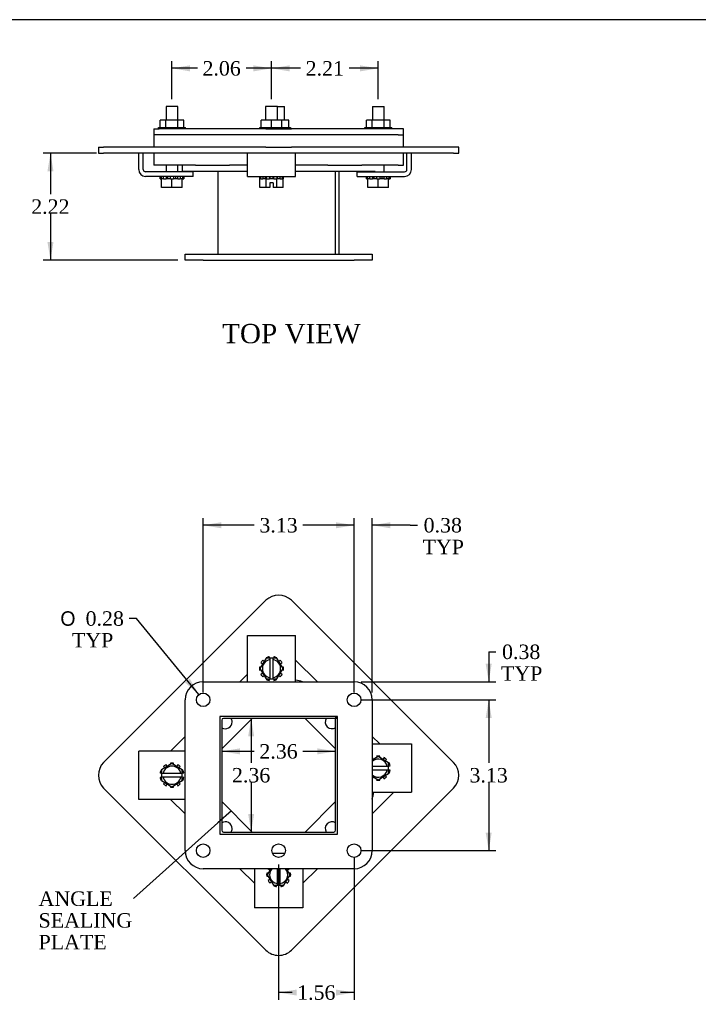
# Model space of a CAD drawing. Header units: inches. Extents: x 0.1 to 47.9, y -0.2 to 31.9.
# Tile 3 of 6: x 9.9 to 24, y 11.5 to 31.9. Entities that reach past the tile are written whole.
import ezdxf
from ezdxf import colors
from ezdxf.entities.mleader import LeaderData, LeaderLine
from ezdxf.enums import TextEntityAlignment as Align
from ezdxf.math import Vec2, Vec3

# ---------------------------------------------------------------- set-up
doc = ezdxf.new("R2010")
doc.units = ezdxf.units.IN
doc.header["$MEASUREMENT"] = 0
for name, color, linetype in [('COM40650', 7, 'Continuous'), ('COM49376', 7, 'Continuous'), ('COM49379', 7, 'Continuous'), ('COM49382', 7, 'Continuous'), ('COM49385', 7, 'Continuous'), ('COM49388', 7, 'Continuous'), ('Default', 7, 'Continuous'), ('GSK10440', 7, 'Continuous'), ('NTS16535', 7, 'Continuous'), ('SCC18019', 7, 'Continuous'), ('WAL253533', 7, 'Continuous')]:
    doc.layers.add(name, color=color, linetype=linetype)
doc.styles.add('SEACAD_Solid_Edge_ANSI1_Symbols', font='txt')
doc.styles.add('SEACAD_Times_New_Roman', font='times.ttf')
doc.dimstyles.new('HAMMOND_(STH_-_48x32)', dxfattribs={"dimtxt": 0.3, "dimasz": 0.375, "dimexe": 0.15, "dimexo": 0.15, "dimgap": 0.075, "dimtad": 0, "dimtih": 1, "dimtoh": 1, "dimzin": 0, "dimdsep": 46, "dimtxsty": 'SEACAD_Times_New_Roman', "dimblk1": '_SE_FILLED', "dimblk2": '_SE_FILLED', "dimsah": 1, "dimcen": 0.15, "dimadec": 0, "dimazin": 0, "dimtfac": 0.8, "dimtofl": 0, "dimtmove": 0, "dimatfit": 3, "dimfxl": 1, "dimtolj": 1, "dimtzin": 0, "dimarcsym": 0})

# ---------------------------------------------------------------- blocks, each defined once
blk = doc.blocks.new('_SE_FILLED')
at = {"color": 0}
blk.add_line((0, 0), (-1, 0), dxfattribs=at)
blk.add_solid([(0, 0), (-1, -0.1665), (-1, 0.1665), (0, 0)], dxfattribs=at)
blk = doc.blocks.new('SE')
at = {"layer": 'COM49376', "color": 7, "linetype": 'Continuous'}
for p, q in [((14.133, 17.39), (14.133, 15.106)), ((16.488, 17.426), (14.169, 17.426)), ((16.488, 17.467), (16.488, 17.426)), ((16.489, 15.106), (16.489, 17.425)), ((16.53, 17.425), (16.489, 17.425)), ((14.169, 15.07), (16.453, 15.07))]:
    blk.add_line(p, q, dxfattribs=at)
for centre, radius, start, end in [((14.169, 17.39), 0.108, 134.1439, 135.8561), ((14.169, 17.39), 0.036, 90, 180), ((14.169, 15.106), 0.036, 180, 270), ((16.453, 15.106), 0.036, 270, 0), ((14.169, 15.106), 0.108, 224.1439, 225.8561), ((16.453, 15.106), 0.108, 314.1439, 315.8561)]:
    blk.add_arc(centre, radius, start, end, dxfattribs=at)
at = {"layer": 'COM49379', "color": 7, "linetype": 'Continuous'}
for p, q in [((13.748, 18.185), (16.873, 18.185)), ((13.373, 14.685), (13.373, 17.81)), ((17.248, 17.81), (17.248, 14.685)), ((16.53, 17.467), (14.091, 17.467)), ((14.091, 17.467), (14.091, 15.028)), ((16.53, 15.028), (16.53, 17.467)), ((14.091, 15.028), (16.53, 15.028)), ((16.873, 14.31), (13.748, 14.31))]:
    blk.add_line(p, q, dxfattribs=at)
for centre in [(13.748, 17.81), (16.873, 17.81), (13.748, 14.685), (15.311, 14.685), (16.873, 14.685)]:
    blk.add_circle(centre, 0.141, dxfattribs=at)
for centre, start, end in [((13.748, 17.81), 90, 180), ((16.873, 17.81), 0, 90), ((13.748, 14.685), 180, 270), ((16.873, 14.685), 270, 0)]:
    blk.add_arc(centre, 0.375, start, end, dxfattribs=at)
at = {"layer": 'COM49382', "color": 7, "linetype": 'Continuous'}
for centre, radius, start, end in [((15.311, 16.248), 2, 75.6385, 79.8388), ((16.483, 17.42), 0.062, 40.7061, 49.2939), ((15.311, 16.248), 2, 345.6385, 349.8484)]:
    blk.add_arc(centre, radius, start, end, dxfattribs=at)
at = {"layer": 'COM49385', "color": 7, "linetype": 'Continuous'}
for p, q in [((15.046, 19.872), (11.687, 16.513)), ((18.935, 16.513), (15.576, 19.872)), ((11.687, 15.983), (15.046, 12.624)), ((15.576, 12.624), (18.935, 15.983))]:
    blk.add_line(p, q, dxfattribs=at)
for centre, start, end in [((15.311, 19.607), 45, 135), ((11.952, 16.248), 135, 225), ((18.669, 16.248), 315, 45), ((15.311, 12.889), 225, 315)]:
    blk.add_arc(centre, 0.375, start, end, dxfattribs=at)
at = {"layer": 'COM49388', "color": 7, "linetype": 'Continuous'}
for p, q in [((14.663, 19.003), (14.663, 19.146)), ((14.663, 19.146), (15.663, 19.146)), ((14.663, 18.185), (14.663, 19.003)), ((15.663, 19.003), (15.663, 19.146)), ((15.663, 18.185), (15.663, 19.003)), ((12.556, 16.748), (12.413, 16.748)), ((12.413, 15.748), (12.413, 16.748)), ((13.373, 16.748), (12.556, 16.748)), ((17.248, 16.895), (17.918, 16.895)), ((17.918, 16.895), (18.061, 16.895)), ((18.061, 16.895), (18.061, 15.895)), ((12.556, 15.748), (12.413, 15.748)), ((13.373, 15.748), (12.556, 15.748)), ((17.248, 15.895), (17.918, 15.895)), ((17.918, 15.895), (18.061, 15.895)), ((15.436, 14.623), (15.185, 14.623)), ((14.811, 14.31), (14.811, 13.641)), ((15.811, 14.31), (15.811, 13.641)), ((14.811, 13.641), (14.811, 13.498)), ((15.811, 13.498), (14.811, 13.498)), ((15.811, 13.641), (15.811, 13.498))]:
    blk.add_line(p, q, dxfattribs=at)
at = {"layer": 'GSK10440', "color": 7, "linetype": 'Continuous'}
for p, q in [((16.113, 18.185), (15.663, 18.635)), ((14.663, 18.341), (14.508, 18.185)), ((14.764, 17.426), (14.133, 16.795)), ((16.489, 16.795), (15.858, 17.426)), ((13.373, 17.05), (13.071, 16.748)), ((17.403, 16.895), (17.248, 17.051)), ((13.071, 15.748), (13.373, 15.446)), ((17.248, 15.445), (17.698, 15.895)), ((14.133, 15.702), (14.764, 15.07)), ((15.857, 15.07), (16.489, 15.701)), ((14.508, 14.31), (14.811, 14.008)), ((15.811, 14.008), (16.113, 14.31))]:
    blk.add_line(p, q, dxfattribs=at)
for centre, start, end in [((14.206, 17.353), 238.5481, 0), ((14.206, 17.353), 0, 31.2945), ((16.416, 17.353), 148.7055, 301.2945), ((16.416, 17.353), 35.4314, 54.5686), ((14.206, 15.143), 0, 121.4519), ((14.206, 15.143), 328.5481, 0), ((16.416, 15.143), 58.7055, 211.4519)]:
    blk.add_arc(centre, 0.141, start, end, dxfattribs=at)
at = {"layer": 'SCC18019', "color": 7, "linetype": 'Continuous'}
for p, q in [((15.055, 18.673), (14.922, 18.458)), ((15.129, 18.673), (15.055, 18.673)), ((15.197, 18.673), (15.129, 18.673)), ((15.129, 18.673), (15.129, 18.652)), ((15.129, 18.652), (15.129, 18.642)), ((15.129, 18.642), (15.129, 18.273)), ((15.272, 18.673), (15.197, 18.673)), ((15.197, 18.652), (15.197, 18.673)), ((15.197, 18.642), (15.197, 18.652)), ((15.197, 18.273), (15.197, 18.642)), ((15.404, 18.458), (15.272, 18.673)), ((14.922, 18.458), (15.055, 18.243)), ((15.272, 18.243), (15.404, 18.458)), ((15.055, 18.243), (15.129, 18.243)), ((15.129, 18.273), (15.129, 18.263)), ((15.129, 18.263), (15.129, 18.243)), ((15.129, 18.243), (15.197, 18.243)), ((15.197, 18.263), (15.197, 18.273)), ((15.197, 18.243), (15.197, 18.263)), ((15.197, 18.243), (15.272, 18.243)), ((17.373, 16.636), (17.248, 16.56)), ((17.588, 16.504), (17.373, 16.636)), ((13.101, 16.489), (12.886, 16.357)), ((12.886, 16.357), (12.886, 16.282)), ((13.316, 16.357), (13.101, 16.489)), ((13.316, 16.282), (13.316, 16.357)), ((17.557, 16.429), (17.248, 16.429)), ((17.248, 16.361), (17.557, 16.361)), ((17.568, 16.429), (17.557, 16.429)), ((17.557, 16.361), (17.568, 16.361)), ((17.588, 16.429), (17.568, 16.429)), ((17.568, 16.361), (17.588, 16.361)), ((17.588, 16.429), (17.588, 16.504)), ((17.588, 16.361), (17.588, 16.429)), ((17.588, 16.287), (17.588, 16.361)), ((12.886, 16.282), (12.886, 16.214)), ((12.906, 16.282), (12.886, 16.282)), ((12.886, 16.214), (12.886, 16.139)), ((12.886, 16.214), (12.906, 16.214)), ((12.886, 16.139), (13.101, 16.007)), ((12.917, 16.282), (12.906, 16.282)), ((12.906, 16.214), (12.917, 16.214)), ((13.285, 16.282), (12.917, 16.282)), ((12.917, 16.214), (13.285, 16.214)), ((13.101, 16.007), (13.316, 16.139)), ((13.296, 16.282), (13.285, 16.282)), ((13.285, 16.214), (13.296, 16.214)), ((13.316, 16.282), (13.296, 16.282)), ((13.296, 16.214), (13.316, 16.214)), ((13.316, 16.214), (13.316, 16.282)), ((13.316, 16.139), (13.316, 16.214)), ((17.248, 16.231), (17.373, 16.154)), ((17.373, 16.154), (17.588, 16.287)), ((15.146, 14.31), (15.07, 14.186)), ((15.277, 14.31), (15.277, 14.001)), ((15.345, 14.001), (15.345, 14.31)), ((15.552, 14.186), (15.475, 14.31)), ((15.07, 14.186), (15.202, 13.971)), ((15.42, 13.971), (15.552, 14.186)), ((15.202, 13.971), (15.277, 13.971)), ((15.277, 14.001), (15.277, 13.991)), ((15.277, 13.991), (15.277, 13.971)), ((15.277, 13.971), (15.345, 13.971)), ((15.345, 13.991), (15.345, 14.001)), ((15.345, 13.971), (15.345, 13.991)), ((15.345, 13.971), (15.42, 13.971))]:
    blk.add_line(p, q, dxfattribs=at)
for centre, radius, start, end in [((15.163, 18.458), 0.188, 100.4474, 259.5526), ((15.163, 18.458), 0.188, 280.4474, 79.5526), ((17.373, 16.395), 0.188, 10.4474, 131.8283), ((13.101, 16.248), 0.188, 10.4474, 169.5526), ((17.373, 16.395), 0.188, 228.1717, 349.5526), ((13.101, 16.248), 0.187, 190.4474, 349.5526), ((15.311, 14.186), 0.188, 138.3067, 259.5526), ((15.311, 14.186), 0.188, 280.4474, 41.6933)]:
    blk.add_arc(centre, radius, start, end, dxfattribs=at)
at = {"layer": 'WAL253533', "color": 7, "linetype": 'Continuous'}
for p, q in [((14.944, 18.577), (14.983, 18.556)), ((15.011, 18.602), (14.982, 18.63)), ((15.056, 18.684), (15.061, 18.673)), ((15.123, 18.673), (15.118, 18.704)), ((15.209, 18.704), (15.203, 18.673)), ((15.266, 18.673), (15.271, 18.684)), ((15.345, 18.63), (15.316, 18.602)), ((15.344, 18.556), (15.383, 18.577)), ((14.94, 18.487), (14.916, 18.49)), ((14.916, 18.425), (14.94, 18.429)), ((15.411, 18.49), (15.386, 18.487)), ((15.386, 18.429), (15.411, 18.425)), ((14.983, 18.36), (14.944, 18.338)), ((14.982, 18.286), (15.011, 18.313)), ((15.061, 18.243), (15.056, 18.232)), ((15.118, 18.212), (15.123, 18.243)), ((15.203, 18.243), (15.209, 18.212)), ((15.271, 18.232), (15.266, 18.243)), ((15.316, 18.313), (15.345, 18.286)), ((15.383, 18.338), (15.344, 18.36)), ((17.275, 16.576), (17.254, 16.615)), ((17.341, 16.643), (17.344, 16.618)), ((17.402, 16.618), (17.406, 16.643)), ((17.493, 16.615), (17.471, 16.576)), ((17.517, 16.548), (17.545, 16.577)), ((12.886, 16.35), (12.875, 16.356)), ((12.929, 16.43), (12.957, 16.4)), ((13.003, 16.429), (12.982, 16.468)), ((13.069, 16.496), (13.072, 16.471)), ((13.13, 16.471), (13.133, 16.496)), ((13.22, 16.468), (13.199, 16.429)), ((13.245, 16.4), (13.273, 16.43)), ((13.327, 16.356), (13.316, 16.35)), ((17.599, 16.503), (17.588, 16.498)), ((17.588, 16.435), (17.619, 16.441)), ((17.619, 16.35), (17.588, 16.355)), ((12.855, 16.294), (12.886, 16.288)), ((12.886, 16.208), (12.855, 16.202)), ((12.875, 16.141), (12.886, 16.146)), ((13.316, 16.288), (13.347, 16.294)), ((13.347, 16.202), (13.316, 16.208)), ((13.316, 16.146), (13.327, 16.141)), ((17.254, 16.176), (17.275, 16.215)), ((17.344, 16.172), (17.341, 16.148)), ((17.406, 16.148), (17.402, 16.172)), ((17.471, 16.215), (17.493, 16.176)), ((17.545, 16.214), (17.517, 16.243)), ((17.588, 16.293), (17.599, 16.288)), ((12.957, 16.096), (12.929, 16.067)), ((12.982, 16.028), (13.003, 16.067)), ((13.072, 16.025), (13.069, 16)), ((13.133, 16), (13.13, 16.025)), ((13.199, 16.067), (13.22, 16.028)), ((13.273, 16.067), (13.245, 16.096)), ((15.091, 14.305), (15.13, 14.284)), ((15.491, 14.284), (15.53, 14.305)), ((15.088, 14.215), (15.063, 14.218)), ((15.063, 14.153), (15.088, 14.156)), ((15.13, 14.087), (15.091, 14.066)), ((15.53, 14.066), (15.491, 14.087)), ((15.559, 14.218), (15.534, 14.215)), ((15.534, 14.156), (15.559, 14.153)), ((15.129, 14.014), (15.158, 14.041)), ((15.208, 13.971), (15.203, 13.96)), ((15.265, 13.94), (15.271, 13.971)), ((15.351, 13.971), (15.356, 13.94)), ((15.418, 13.96), (15.413, 13.971)), ((15.463, 14.041), (15.492, 14.014))]:
    blk.add_line(p, q, dxfattribs=at)
for centre, start, end in [((15.163, 18.458), 136.5373, 151.4627), ((15.163, 18.458), 100.5373, 115.4627), ((15.163, 18.458), 64.5373, 79.4627), ((15.163, 18.458), 28.5373, 43.4627), ((15.163, 18.458), 172.5373, 187.4627), ((15.163, 18.458), 352.5373, 7.4627), ((15.163, 18.458), 208.5373, 223.4627), ((15.163, 18.458), 244.5373, 259.4627), ((15.163, 18.458), 280.5373, 295.4627), ((15.163, 18.458), 316.5373, 331.4627), ((17.373, 16.395), 118.5373, 120.0116), ((17.373, 16.395), 82.5373, 97.4627), ((17.373, 16.395), 46.5373, 61.4627), ((13.101, 16.248), 154.5373, 169.4627), ((13.101, 16.248), 118.5373, 133.4627), ((13.101, 16.248), 82.5373, 97.4627), ((13.101, 16.248), 46.5373, 61.4627), ((13.101, 16.248), 10.5373, 25.4627), ((17.373, 16.395), 10.5373, 25.4627), ((17.373, 16.395), 334.5373, 349.4627), ((13.101, 16.248), 190.5373, 205.4627), ((13.101, 16.248), 334.5373, 349.4627), ((17.373, 16.395), 239.9884, 241.4627), ((17.373, 16.395), 262.5373, 277.4627), ((17.373, 16.395), 298.5373, 313.4627), ((13.101, 16.248), 226.5373, 241.4627), ((13.101, 16.248), 262.5373, 277.4627), ((13.101, 16.248), 298.5373, 313.4627), ((15.311, 14.186), 150.0756, 151.4627), ((15.311, 14.186), 28.5373, 29.9244), ((15.311, 14.186), 172.5373, 187.4627), ((15.311, 14.186), 352.5373, 7.4627), ((15.311, 14.186), 208.5373, 223.4627), ((15.311, 14.186), 244.5373, 259.4627), ((15.311, 14.186), 280.5373, 295.4627), ((15.311, 14.186), 316.5373, 331.4627)]:
    blk.add_arc(centre, 0.25, start, end, dxfattribs=at)
blk = doc.blocks.new('SE3')
at = {"layer": 'COM40650', "color": 7, "linetype": 'Continuous'}
for p, q in [((12.726, 29.64), (12.836, 29.64)), ((12.726, 29.64), (12.726, 29.515)), ((14.92, 29.64), (12.836, 29.64)), ((15.046, 29.64), (14.921, 29.64)), ((15.046, 29.64), (15.576, 29.64)), ((17.786, 29.64), (15.576, 29.64)), ((17.895, 29.64), (17.786, 29.64)), ((17.895, 29.515), (17.895, 29.64)), ((12.836, 29.515), (12.726, 29.515)), ((15.046, 29.515), (12.836, 29.515)), ((15.576, 29.515), (15.046, 29.515)), ((17.786, 29.515), (15.576, 29.515)), ((17.786, 29.515), (17.895, 29.515))]:
    blk.add_line(p, q, dxfattribs=at)
at = {"layer": 'COM49376', "color": 7, "linetype": 'Continuous'}
for p, q in [((14.061, 27.047), (14.061, 28.765)), ((16.488, 27.047), (16.488, 28.765)), ((16.489, 27.047), (16.489, 28.765)), ((16.561, 27.047), (16.561, 28.765))]:
    blk.add_line(p, q, dxfattribs=at)
at = {"layer": 'COM49379', "color": 7, "linetype": 'Continuous'}
for p, q in [((13.373, 27.047), (13.748, 27.047)), ((13.373, 26.922), (13.373, 27.047)), ((13.748, 27.047), (16.873, 27.047)), ((16.873, 27.047), (17.248, 27.047)), ((17.248, 27.047), (17.248, 26.922)), ((13.748, 26.922), (13.373, 26.922)), ((13.748, 26.922), (16.873, 26.922)), ((17.248, 26.922), (16.873, 26.922))]:
    blk.add_line(p, q, dxfattribs=at)
at = {"layer": 'COM49382', "color": 7, "linetype": 'Continuous'}
for p, q in [((13.311, 28.89), (13.311, 28.765)), ((13.59, 28.89), (14.291, 28.89)), ((16.331, 28.89), (17.031, 28.89)), ((13.311, 28.765), (14.663, 28.765)), ((15.663, 28.765), (17.311, 28.765))]:
    blk.add_line(p, q, dxfattribs=at)
at = {"layer": 'COM49385', "color": 7, "linetype": 'Continuous'}
for p, q in [((11.577, 29.265), (11.687, 29.265)), ((11.577, 29.265), (11.577, 29.14)), ((15.046, 29.265), (11.687, 29.265)), ((15.046, 29.265), (15.576, 29.265)), ((18.935, 29.265), (15.576, 29.265)), ((19.044, 29.265), (18.935, 29.265)), ((19.044, 29.14), (19.044, 29.265)), ((11.577, 29.14), (11.687, 29.14)), ((15.046, 29.14), (11.687, 29.14)), ((15.576, 29.14), (15.046, 29.14)), ((18.935, 29.14), (15.576, 29.14)), ((18.935, 29.14), (19.044, 29.14))]:
    blk.add_line(p, q, dxfattribs=at)
at = {"layer": 'COM49388', "color": 7, "linetype": 'Continuous'}
for p, q in [((12.413, 28.799), (12.413, 29.14)), ((12.508, 28.799), (12.508, 29.14)), ((14.663, 28.799), (14.663, 29.14)), ((15.663, 28.799), (15.663, 29.14)), ((17.966, 28.799), (17.966, 29.14)), ((18.061, 28.799), (18.061, 29.14)), ((14.663, 28.656), (14.663, 28.799)), ((15.663, 28.656), (15.663, 28.799)), ((13.538, 28.751), (12.556, 28.751)), ((13.538, 28.656), (12.556, 28.656)), ((13.538, 28.656), (13.538, 28.751)), ((14.663, 28.656), (15.663, 28.656)), ((16.936, 28.751), (17.918, 28.751)), ((16.936, 28.656), (16.936, 28.751)), ((16.936, 28.656), (17.918, 28.656))]:
    blk.add_line(p, q, dxfattribs=at)
for centre, radius, start, end in [((12.556, 28.799), 0.143, 180, 270), ((12.556, 28.799), 0.048, 180, 270), ((17.918, 28.799), 0.048, 270, 0), ((17.918, 28.799), 0.143, 270, 0)]:
    blk.add_arc(centre, radius, start, end, dxfattribs=at)
at = {"layer": 'GSK10440', "color": 7, "linetype": 'Continuous'}
for p, q in [((12.836, 29.515), (12.726, 29.515)), ((12.726, 29.515), (12.726, 29.265)), ((15.046, 29.515), (12.836, 29.515)), ((15.576, 29.515), (15.046, 29.515)), ((17.786, 29.515), (15.576, 29.515)), ((17.786, 29.515), (17.895, 29.515)), ((17.895, 29.265), (17.895, 29.515)), ((12.726, 29.14), (12.726, 28.89)), ((17.895, 28.89), (17.895, 29.14)), ((12.836, 28.89), (12.726, 28.89)), ((13.59, 28.89), (12.836, 28.89)), ((14.663, 28.89), (14.291, 28.89)), ((16.331, 28.89), (15.663, 28.89)), ((17.786, 28.89), (17.031, 28.89)), ((17.786, 28.89), (17.895, 28.89))]:
    blk.add_line(p, q, dxfattribs=at)
at = {"layer": 'NTS16535', "color": 7, "linetype": 'Continuous'}
for p, q in [((12.978, 29.825), (12.855, 29.825)), ((12.855, 29.67), (12.855, 29.825)), ((13.224, 29.825), (12.978, 29.825)), ((12.978, 29.67), (12.978, 29.825)), ((13.347, 29.825), (13.224, 29.825)), ((13.224, 29.67), (13.224, 29.825)), ((13.347, 29.67), (13.347, 29.825)), ((15.163, 29.825), (14.95, 29.825)), ((14.95, 29.67), (14.95, 29.825)), ((15.376, 29.825), (15.163, 29.825)), ((15.163, 29.67), (15.163, 29.825)), ((15.524, 29.825), (15.376, 29.825)), ((15.376, 29.67), (15.376, 29.825)), ((15.524, 29.67), (15.524, 29.825)), ((17.25, 29.825), (17.127, 29.825)), ((17.127, 29.67), (17.127, 29.825)), ((17.496, 29.825), (17.25, 29.825)), ((17.25, 29.67), (17.25, 29.825)), ((17.619, 29.825), (17.496, 29.825)), ((17.496, 29.67), (17.496, 29.825)), ((17.619, 29.67), (17.619, 29.825)), ((12.82, 29.67), (12.961, 29.67)), ((12.82, 29.64), (12.82, 29.67)), ((12.961, 29.67), (13.241, 29.67)), ((12.961, 29.64), (12.961, 29.67)), ((13.241, 29.67), (13.382, 29.67)), ((13.241, 29.64), (13.241, 29.67)), ((13.382, 29.64), (13.382, 29.67)), ((14.92, 29.64), (14.92, 29.67)), ((14.92, 29.67), (15.163, 29.67)), ((14.921, 29.64), (14.92, 29.64)), ((15.163, 29.67), (15.406, 29.67)), ((15.163, 29.64), (15.163, 29.67)), ((15.406, 29.67), (15.554, 29.67)), ((15.406, 29.64), (15.406, 29.67)), ((15.554, 29.67), (15.554, 29.64)), ((17.093, 29.67), (17.233, 29.67)), ((17.093, 29.64), (17.093, 29.67)), ((17.233, 29.67), (17.233, 29.64)), ((17.233, 29.67), (17.513, 29.67)), ((17.513, 29.64), (17.513, 29.67)), ((17.513, 29.67), (17.654, 29.67)), ((17.654, 29.64), (17.654, 29.67))]:
    blk.add_line(p, q, dxfattribs=at)
at = {"layer": 'SCC18019', "color": 7, "linetype": 'Continuous'}
for p, q in [((13.223, 30.106), (12.979, 30.106)), ((12.979, 30.106), (12.979, 29.825)), ((13.223, 29.825), (13.223, 30.106)), ((15.285, 30.106), (15.041, 30.106)), ((15.041, 30.106), (15.041, 29.825)), ((15.285, 29.825), (15.285, 30.106)), ((15.285, 30.106), (15.433, 30.106)), ((15.433, 29.825), (15.433, 30.106)), ((17.251, 30.106), (17.495, 30.106)), ((17.251, 30.106), (17.251, 29.825)), ((17.495, 29.825), (17.495, 30.106)), ((12.979, 28.89), (12.979, 28.751)), ((13.223, 28.751), (13.223, 28.89)), ((17.495, 28.751), (17.495, 28.89)), ((12.929, 28.606), (12.886, 28.606)), ((12.886, 28.425), (12.886, 28.606)), ((13.069, 28.606), (13.003, 28.606)), ((13.101, 28.425), (13.101, 28.606)), ((13.199, 28.606), (13.133, 28.606)), ((13.316, 28.606), (13.273, 28.606)), ((13.316, 28.425), (13.316, 28.606)), ((14.922, 28.425), (14.922, 28.606)), ((14.944, 28.606), (14.94, 28.606)), ((15.055, 28.606), (15.011, 28.606)), ((15.055, 28.425), (15.055, 28.606)), ((15.056, 28.606), (15.055, 28.606)), ((15.203, 28.606), (15.123, 28.606)), ((15.272, 28.606), (15.271, 28.606)), ((15.316, 28.606), (15.272, 28.606)), ((15.272, 28.425), (15.272, 28.606)), ((15.386, 28.606), (15.383, 28.606)), ((15.404, 28.425), (15.404, 28.606)), ((17.201, 28.606), (17.158, 28.606)), ((17.158, 28.425), (17.158, 28.606)), ((17.251, 28.765), (17.251, 28.751)), ((17.341, 28.606), (17.275, 28.606)), ((17.373, 28.425), (17.373, 28.606)), ((17.471, 28.606), (17.406, 28.606)), ((17.588, 28.606), (17.545, 28.606)), ((17.588, 28.425), (17.588, 28.606)), ((13.101, 28.425), (12.886, 28.425)), ((13.316, 28.425), (13.101, 28.425)), ((15.055, 28.425), (14.922, 28.425)), ((15.129, 28.425), (15.055, 28.425)), ((15.197, 28.52), (15.129, 28.52)), ((15.129, 28.52), (15.129, 28.425)), ((15.197, 28.52), (15.197, 28.425)), ((15.272, 28.425), (15.197, 28.425)), ((15.404, 28.425), (15.272, 28.425)), ((17.373, 28.425), (17.158, 28.425)), ((17.588, 28.425), (17.373, 28.425))]:
    blk.add_line(p, q, dxfattribs=at)
at = {"layer": 'WAL253533', "color": 7, "linetype": 'Continuous'}
for p, q in [((12.855, 28.606), (12.855, 28.656)), ((12.855, 28.606), (12.875, 28.606)), ((12.875, 28.656), (12.875, 28.606)), ((12.886, 28.606), (12.875, 28.606)), ((12.929, 28.606), (12.929, 28.656)), ((12.929, 28.606), (12.982, 28.606)), ((12.982, 28.656), (12.982, 28.606)), ((13.003, 28.606), (12.982, 28.606)), ((13.019, 28.606), (13.019, 28.656)), ((13.069, 28.606), (13.069, 28.656)), ((13.069, 28.606), (13.133, 28.606)), ((13.133, 28.656), (13.133, 28.606)), ((13.183, 28.606), (13.183, 28.656)), ((13.22, 28.606), (13.199, 28.606)), ((13.22, 28.606), (13.22, 28.656)), ((13.22, 28.606), (13.273, 28.606)), ((13.273, 28.656), (13.273, 28.606)), ((13.327, 28.606), (13.316, 28.606)), ((13.327, 28.606), (13.327, 28.656)), ((13.327, 28.606), (13.347, 28.606)), ((13.347, 28.656), (13.347, 28.606)), ((14.913, 28.656), (14.913, 28.606)), ((14.913, 28.606), (14.916, 28.606)), ((14.916, 28.656), (14.916, 28.606)), ((14.94, 28.606), (14.916, 28.606)), ((14.944, 28.606), (14.944, 28.656)), ((14.944, 28.606), (14.982, 28.606)), ((14.982, 28.656), (14.982, 28.606)), ((15.011, 28.606), (14.982, 28.606)), ((15.039, 28.606), (15.039, 28.656)), ((15.056, 28.606), (15.056, 28.656)), ((15.056, 28.606), (15.118, 28.606)), ((15.118, 28.656), (15.118, 28.606)), ((15.123, 28.606), (15.118, 28.606)), ((15.132, 28.606), (15.132, 28.656)), ((15.195, 28.606), (15.195, 28.656)), ((15.209, 28.606), (15.203, 28.606)), ((15.209, 28.606), (15.209, 28.656)), ((15.209, 28.606), (15.271, 28.606)), ((15.271, 28.656), (15.271, 28.606)), ((15.287, 28.606), (15.287, 28.656)), ((15.345, 28.606), (15.316, 28.606)), ((15.345, 28.606), (15.345, 28.656)), ((15.345, 28.606), (15.383, 28.606)), ((15.383, 28.656), (15.383, 28.606)), ((15.411, 28.606), (15.386, 28.606)), ((15.411, 28.606), (15.411, 28.656)), ((15.411, 28.606), (15.413, 28.606)), ((15.413, 28.606), (15.413, 28.656)), ((17.127, 28.606), (17.127, 28.656)), ((17.127, 28.606), (17.147, 28.606)), ((17.147, 28.656), (17.147, 28.606)), ((17.158, 28.606), (17.147, 28.606)), ((17.201, 28.606), (17.201, 28.656)), ((17.201, 28.606), (17.254, 28.606)), ((17.254, 28.656), (17.254, 28.606)), ((17.275, 28.606), (17.254, 28.606)), ((17.291, 28.606), (17.291, 28.656)), ((17.341, 28.606), (17.341, 28.656)), ((17.341, 28.606), (17.406, 28.606)), ((17.406, 28.656), (17.406, 28.606)), ((17.455, 28.606), (17.455, 28.656)), ((17.493, 28.606), (17.471, 28.606)), ((17.493, 28.606), (17.493, 28.656)), ((17.493, 28.606), (17.545, 28.606)), ((17.545, 28.656), (17.545, 28.606)), ((17.599, 28.606), (17.588, 28.606)), ((17.599, 28.606), (17.599, 28.656)), ((17.599, 28.606), (17.619, 28.606)), ((17.619, 28.656), (17.619, 28.606))]:
    blk.add_line(p, q, dxfattribs=at)
blk = doc.blocks.new('DMBLK917')
at = {"layer": 'Default', "linetype": 'Continuous', "transparency": 16777216}
for points in [[(15.538, 30.958), (15.163, 30.896), (15.538, 30.833)], [(16.998, 30.958), (16.998, 30.833), (17.373, 30.896)]]:
    blk.add_hatch(color=7, dxfattribs=at).paths.add_polyline_path(points)
at = {"layer": 'Default', "color": 7, "linetype": 'Continuous', "transparency": 16777216}
for p, q in [((15.163, 30.256), (15.163, 31.046)), ((17.373, 30.256), (17.373, 31.046)), ((15.765, 30.896), (15.163, 30.896)), ((17.373, 30.896), (16.771, 30.896))]:
    blk.add_line(p, q, dxfattribs=at)
at = {"layer": 'Default', "color": 7, "linetype": 'Continuous', "transparency": 16777216, "style": 'SEACAD_Times_New_Roman'}
blk.add_text('2.21', height=0.3, dxfattribs=at).set_placement((15.87, 31.046), align=Align.TOP_LEFT)
blk = doc.blocks.new('DMBLK918')
at = {"layer": 'Default', "linetype": 'Continuous', "transparency": 16777216}
for points in [[(13.476, 30.958), (13.101, 30.896), (13.476, 30.833)], [(14.788, 30.958), (14.788, 30.833), (15.163, 30.896)]]:
    blk.add_hatch(color=7, dxfattribs=at).paths.add_polyline_path(points)
at = {"layer": 'Default', "color": 7, "linetype": 'Continuous', "transparency": 16777216}
for p, q in [((13.101, 30.256), (13.101, 31.046)), ((15.163, 30.256), (15.163, 31.046)), ((13.629, 30.896), (13.101, 30.896)), ((15.163, 30.896), (14.635, 30.896))]:
    blk.add_line(p, q, dxfattribs=at)
at = {"layer": 'Default', "color": 7, "linetype": 'Continuous', "transparency": 16777216, "style": 'SEACAD_Times_New_Roman'}
blk.add_text('2.06', height=0.3, dxfattribs=at).set_placement((13.734, 31.046), align=Align.TOP_LEFT)
blk = doc.blocks.new('DMBLK920')
at = {"layer": 'Default', "linetype": 'Continuous', "transparency": 16777216}
for points in [[(10.523, 28.765), (10.648, 28.765), (10.586, 29.14)], [(10.523, 27.297), (10.586, 26.922), (10.648, 27.297)]]:
    blk.add_hatch(color=7, dxfattribs=at).paths.add_polyline_path(points)
at = {"layer": 'Default', "color": 7, "linetype": 'Continuous', "transparency": 16777216}
for p, q in [((11.537, 29.14), (10.436, 29.14)), ((10.586, 29.14), (10.586, 28.286)), ((10.586, 27.881), (10.586, 26.922)), ((13.223, 26.922), (10.436, 26.922))]:
    blk.add_line(p, q, dxfattribs=at)
at = {"layer": 'Default', "color": 7, "linetype": 'Continuous', "transparency": 16777216, "style": 'SEACAD_Times_New_Roman'}
blk.add_text('2.22', height=0.3, dxfattribs=at).set_placement((10.187, 28.181), align=Align.TOP_LEFT)
blk = doc.blocks.new('DMBLK921')
at = {"layer": 'Default', "linetype": 'Continuous', "transparency": 16777216}
for points in [[(16.498, 21.49), (16.498, 21.365), (16.873, 21.428)], [(17.623, 21.49), (17.248, 21.428), (17.623, 21.365)]]:
    blk.add_hatch(color=7, dxfattribs=at).paths.add_polyline_path(points)
at = {"layer": 'Default', "color": 7, "linetype": 'Continuous', "transparency": 16777216}
for p, q in [((16.873, 21.428), (16.123, 21.428)), ((16.873, 17.96), (16.873, 21.578)), ((17.248, 17.96), (17.248, 21.578)), ((18.037, 21.428), (17.248, 21.428)), ((18.037, 21.428), (18.187, 21.428))]:
    blk.add_line(p, q, dxfattribs=at)
at = {"layer": 'Default', "color": 7, "linetype": 'Continuous', "transparency": 16777216, "style": 'SEACAD_Times_New_Roman'}
for s, p in [('0.38', (18.313, 21.578)), ('TYP', (18.292, 21.128))]:
    blk.add_text(s, height=0.3, dxfattribs=at).set_placement(p, align=Align.TOP_LEFT)
blk = doc.blocks.new('DMBLK922')
at = {"layer": 'Default', "linetype": 'Continuous', "transparency": 16777216}
for points in [[(14.123, 21.49), (13.748, 21.428), (14.123, 21.365)], [(16.498, 21.49), (16.498, 21.365), (16.873, 21.428)]]:
    blk.add_hatch(color=7, dxfattribs=at).paths.add_polyline_path(points)
at = {"layer": 'Default', "color": 7, "linetype": 'Continuous', "transparency": 16777216}
for p, q in [((13.748, 17.96), (13.748, 21.578)), ((14.807, 21.428), (13.748, 21.428)), ((16.873, 21.428), (15.814, 21.428)), ((16.873, 17.96), (16.873, 21.578))]:
    blk.add_line(p, q, dxfattribs=at)
at = {"layer": 'Default', "color": 7, "linetype": 'Continuous', "transparency": 16777216, "style": 'SEACAD_Times_New_Roman'}
blk.add_text('3.13', height=0.3, dxfattribs=at).set_placement((14.912, 21.578), align=Align.TOP_LEFT)
blk = doc.blocks.new('DMBLK923')
at = {"layer": 'Default', "linetype": 'Continuous', "transparency": 16777216}
for points in [[(19.723, 18.56), (19.598, 18.56), (19.661, 18.185)], [(19.723, 17.435), (19.661, 17.81), (19.598, 17.435)]]:
    blk.add_hatch(color=7, dxfattribs=at).paths.add_polyline_path(points)
at = {"layer": 'Default', "color": 7, "linetype": 'Continuous', "transparency": 16777216}
for p, q in [((19.661, 18.805), (19.811, 18.805)), ((19.661, 18.805), (19.661, 18.185)), ((17.023, 18.185), (19.811, 18.185)), ((17.023, 17.81), (19.811, 17.81)), ((19.661, 17.81), (19.661, 17.06))]:
    blk.add_line(p, q, dxfattribs=at)
at = {"layer": 'Default', "color": 7, "linetype": 'Continuous', "transparency": 16777216, "style": 'SEACAD_Times_New_Roman'}
for s, p in [('0.38', (19.937, 18.955)), ('TYP', (19.916, 18.505))]:
    blk.add_text(s, height=0.3, dxfattribs=at).set_placement(p, align=Align.TOP_LEFT)
blk = doc.blocks.new('DMBLK924')
at = {"layer": 'Default', "linetype": 'Continuous', "transparency": 16777216}
for points in [[(19.723, 17.435), (19.661, 17.81), (19.598, 17.435)], [(19.723, 15.06), (19.598, 15.06), (19.661, 14.685)]]:
    blk.add_hatch(color=7, dxfattribs=at).paths.add_polyline_path(points)
at = {"layer": 'Default', "color": 7, "linetype": 'Continuous', "transparency": 16777216}
for p, q in [((17.023, 17.81), (19.811, 17.81)), ((19.661, 17.81), (19.661, 16.503)), ((19.661, 16.098), (19.661, 14.685)), ((17.023, 14.685), (19.811, 14.685))]:
    blk.add_line(p, q, dxfattribs=at)
at = {"layer": 'Default', "color": 7, "linetype": 'Continuous', "transparency": 16777216, "style": 'SEACAD_Times_New_Roman'}
blk.add_text('3.13', height=0.3, dxfattribs=at).set_placement((19.263, 16.398), align=Align.TOP_LEFT)
blk = doc.blocks.new('DMBLK925')
at = {"layer": 'Default', "linetype": 'Continuous', "transparency": 16777216}
for points in [[(15.686, 11.682), (15.686, 11.807), (15.311, 11.745)], [(16.498, 11.682), (16.873, 11.745), (16.498, 11.807)]]:
    blk.add_hatch(color=7, dxfattribs=at).paths.add_polyline_path(points)
at = {"layer": 'Default', "color": 7, "linetype": 'Continuous', "transparency": 16777216}
for p, q in [((16.873, 14.535), (16.873, 11.595)), ((15.311, 14.395), (15.311, 11.595)), ((15.589, 11.745), (15.311, 11.745)), ((16.873, 11.745), (16.595, 11.745))]:
    blk.add_line(p, q, dxfattribs=at)
at = {"layer": 'Default', "color": 7, "linetype": 'Continuous', "transparency": 16777216, "style": 'SEACAD_Times_New_Roman'}
blk.add_text('1.56', height=0.3, dxfattribs=at).set_placement((15.694, 11.895), align=Align.TOP_LEFT)
blk = doc.blocks.new('DMBLK926')
at = {"layer": 'Default', "linetype": 'Continuous', "transparency": 16777216}
blk.add_hatch(color=7, dxfattribs=at).paths.add_polyline_path([(13.373, 18.169), (13.659, 17.919), (13.469, 18.248)])
at = {"layer": 'Default', "color": 7, "linetype": 'Continuous', "transparency": 16777216}
for p, q in [((12.364, 19.495), (12.214, 19.495)), ((13.659, 17.919), (12.364, 19.495))]:
    blk.add_line(p, q, dxfattribs=at)
for s, style, p in [('O', 'SEACAD_Solid_Edge_ANSI1_Symbols', (10.791, 19.645)), ('0.28', 'SEACAD_Times_New_Roman', (11.313, 19.645)), ('TYP', 'SEACAD_Times_New_Roman', (11.031, 19.195))]:
    blk.add_text(s, height=0.3, dxfattribs=dict(at, style=style)).set_placement(p, align=Align.TOP_LEFT)
blk = doc.blocks.new('DMBLK930')
at = {"layer": 'Default', "linetype": 'Continuous', "transparency": 16777216}
for points in [[(14.508, 16.68), (14.508, 16.805), (14.133, 16.743)], [(16.114, 16.68), (16.489, 16.743), (16.114, 16.805)]]:
    blk.add_hatch(color=7, dxfattribs=at).paths.add_polyline_path(points)
at = {"layer": 'Default', "color": 7, "linetype": 'Continuous', "transparency": 16777216}
for p, q in [((14.133, 16.743), (14.807, 16.743)), ((15.814, 16.743), (16.489, 16.743))]:
    blk.add_line(p, q, dxfattribs=at)
at = {"layer": 'Default', "color": 7, "linetype": 'Continuous', "transparency": 16777216, "style": 'SEACAD_Times_New_Roman'}
blk.add_text('2.36', height=0.3, dxfattribs=at).set_placement((14.912, 16.893), align=Align.TOP_LEFT)
blk = doc.blocks.new('DMBLK931')
at = {"layer": 'Default', "linetype": 'Continuous', "transparency": 16777216}
for points in [[(14.679, 17.051), (14.804, 17.051), (14.742, 17.426)], [(14.679, 15.445), (14.742, 15.07), (14.804, 15.445)]]:
    blk.add_hatch(color=7, dxfattribs=at).paths.add_polyline_path(points)
at = {"layer": 'Default', "color": 7, "linetype": 'Continuous', "transparency": 16777216}
for p, q in [((14.742, 17.426), (14.742, 16.503)), ((14.742, 16.098), (14.742, 15.07))]:
    blk.add_line(p, q, dxfattribs=at)
at = {"layer": 'Default', "color": 7, "linetype": 'Continuous', "transparency": 16777216, "style": 'SEACAD_Times_New_Roman'}
blk.add_text('2.36', height=0.3, dxfattribs=at).set_placement((14.344, 16.398), align=Align.TOP_LEFT)
blk = doc.blocks.new('BORDER')
at = {"layer": 'Default', "color": 7, "linetype": 'Continuous'}
blk.add_line((0, 27.86), (-41.86, 27.86), dxfattribs=at)

msp = doc.modelspace()

# ---------------------------------------------------------------- block references
at = {"layer": 'Default', "color": 7, "xscale": 1.142, "yscale": 1.142, "zscale": 1.142}
msp.add_blockref('BORDER', (47.903, 0.088), dxfattribs=at)
at = {"layer": 'Default'}
for name in ['SE3', 'SE']:
    msp.add_blockref(name, (0, 0), dxfattribs=at)

# ---------------------------------------------------------------- texts
at = {"layer": 'Default', "color": 7, "linetype": 'Continuous', "style": 'SEACAD_Times_New_Roman'}
msp.add_text('TOP VIEW', height=0.4, dxfattribs=at).set_placement((14.14, 25.6), align=Align.TOP_LEFT)

# ---------------------------------------------------------------- dimensions: what is measured, and where the dimension line sits
at = {"layer": 'Default', "color": 7, "linetype": 'Continuous'}
for base, p1, p2, picture, middle in [((13.101, 30.896), (15.163, 30.106), (13.101, 30.106), 'DMBLK918', (14.132, 30.896)), ((15.163, 30.896), (17.373, 30.106), (15.163, 30.106), 'DMBLK917', (16.268, 30.896)), ((13.748055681, 21.427607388), (16.873055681, 17.810422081), (13.748055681, 17.810422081), 'DMBLK922', (15.310555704, 21.427607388)), ((16.489, 16.743), (14.133, 17.39), (16.489, 17.425), 'DMBLK930', (15.311, 16.743)), ((15.311, 11.745), (16.873, 14.685), (15.311, 14.545), 'DMBLK925', (16.092, 11.745))]:
    dim = msp.add_linear_dim(base=base, p1=p1, p2=p2, text='\\A1;<>', dimstyle='HAMMOND_(STH_-_48x32)', dxfattribs=at)
    dim.commit()
    dim.dimension.update_dxf_attribs({"geometry": picture, "text_midpoint": middle, "dimtype": 160})
for base, p1, p2, angle, picture, middle, dimtype in [((10.586, 26.922), (11.687, 29.14), (13.748, 26.922), 90, 'DMBLK920', (10.586, 28.031), 160), ((19.66080129, 17.810422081), (16.873055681, 17.810422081), (16.873055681, 14.685422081), 270, 'DMBLK924', (19.66080129, 16.247922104), 161), ((14.742, 15.07), (16.488, 17.426), (16.453, 15.07), 90, 'DMBLK931', (14.742, 16.248), 160)]:
    dim = msp.add_linear_dim(base=base, p1=p1, p2=p2, angle=angle, text='\\A1;<>', dimstyle='HAMMOND_(STH_-_48x32)', dxfattribs=at)
    dim.commit()
    dim.dimension.update_dxf_attribs({"geometry": picture, "text_midpoint": middle, "dimtype": dimtype})
dim = msp.add_linear_dim(base=(16.873055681, 21.427607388), p1=(17.248055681, 17.810422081), p2=(16.873055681, 17.810422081), text='\\A1;<>\\PTYP', dimstyle='HAMMOND_(STH_-_48x32)', override={"dimtmove": 1}, dxfattribs=at)
dim.commit()
dim.dimension.update_dxf_attribs({"geometry": 'DMBLK921', "text_midpoint": (18.186884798, 21.427607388), "dimtype": 160})
dim = msp.add_diameter_dim_2p(p1=(13.837, 17.702), p2=(13.659, 17.919), text='\\A1;<>\\PTYP', dimstyle='HAMMOND_(STH_-_48x32)', dxfattribs=at)
dim.commit()
dim.dimension.update_dxf_attribs({"geometry": 'DMBLK926', "text_midpoint": (12.214, 19.495), "dimtype": 163})
dim = msp.add_linear_dim(base=(19.66080129, 18.185422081), p1=(16.873055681, 18.185422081), p2=(16.873055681, 17.810422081), angle=270, text='\\A1;<>\\PTYP', dimstyle='HAMMOND_(STH_-_48x32)', override={"dimtmove": 1}, dxfattribs=at)
dim.commit()
dim.dimension.update_dxf_attribs({"geometry": 'DMBLK923', "text_midpoint": (19.810801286, 18.805420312), "dimtype": 161})

# ---------------------------------------------------------------- leaders
ml = msp.add_multileader_mtext('Standard', dxfattribs=at)
ml.set_content('{\\pxsm0.9;\\fTimes New Roman|b0||i0||c0|p34;\\W1.;ANGLE\\PSEALING \\PPLATE\\P}', color=7)
ml.set_leader_properties()
ml.set_arrow_properties(name='_SE_FILLED')
ml.build(insert=Vec2(0, 0))
ml.multileader.update_dxf_attribs({"dogleg_length": 0, "arrow_head_size": 0.375})
ctx = ml.context
ctx.base_point, ctx.char_height, ctx.arrow_head_size, ctx.landing_gap_size = Vec3(10.25, 13.63), 0.3, 0.375, 0.105
notes = []
notes.append((ctx, [(0, (1, 1, 0), (12.307, 13.69), (-1, 0), 0, [(0, [(14.332, 15.513)], 0, [])])]))
ctx.mtext.insert = Vec3(10.34, 13.84)
for ctx, leaders in notes:
    for number, flags, end, landing, length, lines in leaders:
        leader = LeaderData()
        leader.index, (leader.has_last_leader_line, leader.has_dogleg_vector, leader.attachment_direction) = number, flags
        leader.last_leader_point, leader.dogleg_vector, leader.dogleg_length = Vec3(end), Vec3(landing), length
        for number, points, colour, breaks in lines:
            line = LeaderLine()
            line.index, line.vertices, line.color, line.breaks = number, Vec3.list(points), colors.encode_raw_color(colour), breaks
            leader.lines.append(line)
        ctx.leaders.append(leader)

doc.saveas('drawing.dxf')
